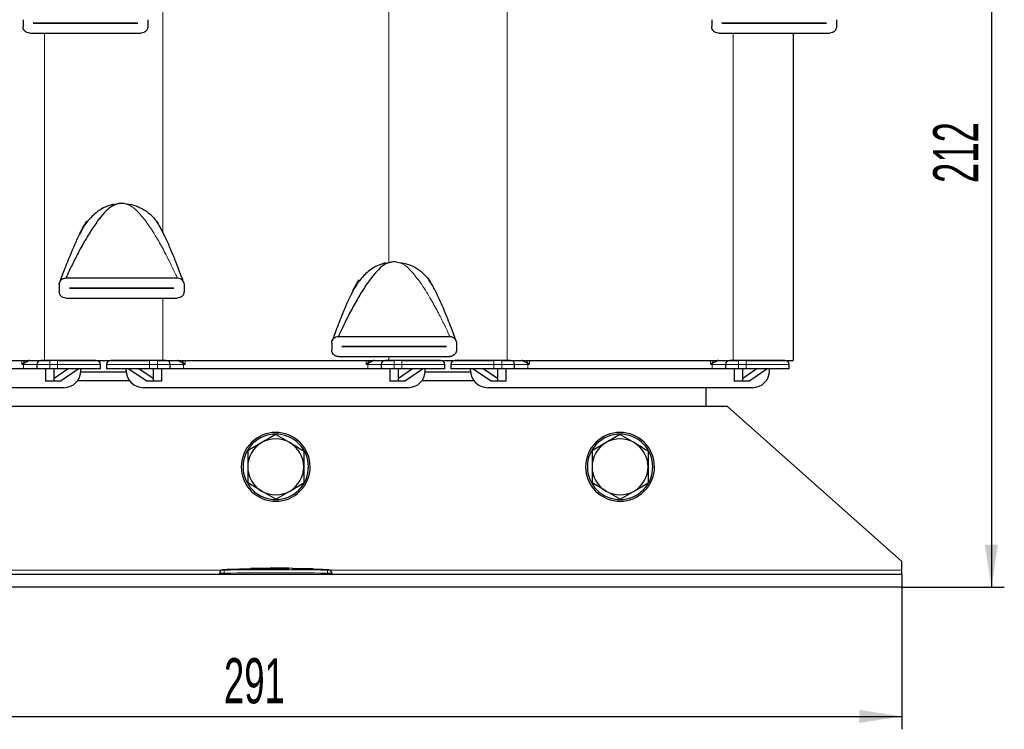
# Model space of a CAD drawing. Header units: millimetres. Extents: x 5 to 418, y 2 to 292.
# Tile 7 of 24: x 75 to 152, y 178 to 233. Entities that reach past the tile are written whole.
import ezdxf

# ---------------------------------------------------------------- set-up
doc = ezdxf.new("R2010")
doc.units = ezdxf.units.MM
doc.layers.add('SLD-0', color=7, linetype='Continuous')
doc.styles.add('SLDTEXTSTYLE0', font='TXT', dxfattribs={"width": 0.605})
doc.dimstyles.new('SLDDIMSTYLE0', dxfattribs={"dimtxt": 3.5, "dimasz": 3.302, "dimexe": 0, "dimexo": 0.0625, "dimgap": 0.875, "dimtad": 1, "dimlfac": 3, "dimrnd": 1e-09, "dimzin": 12, "dimdsep": 46, "dimtxsty": 'SLDTEXTSTYLE0', "dimsah": 1, "dimcen": 0.09, "dimadec": 0, "dimazin": 3, "dimtfac": 1, "dimtofl": 0, "dimtmove": 0, "dimatfit": 3, "dimfxl": 1, "dimfrac": 2, "dimtolj": 1, "dimtzin": 12, "dimarcsym": 0})

# ---------------------------------------------------------------- blocks, each defined once
blk = doc.blocks.new('_D')
at = {"layer": 'SLD-0'}
for p, q in [((46.817, 189.402), (46.817, 178.402)), ((143.817, 189.402), (143.817, 178.402)), ((46.817, 179.402), (143.817, 179.402))]:
    blk.add_line(p, q, dxfattribs=at)
for points in [[(46.817, 179.402), (50.119, 178.894), (50.119, 179.91)], [(143.817, 179.402), (140.515, 179.91), (140.515, 178.894)]]:
    blk.add_solid(points, dxfattribs=at)
at = {"layer": 'SLD-0', "insert": (91.307, 183.913), "char_height": 3.5, "attachment_point": 1, "style": 'SLDTEXTSTYLE0'}
blk.add_mtext('291', dxfattribs=at)
blk = doc.blocks.new('_D_1')
at = {"layer": 'SLD-0'}
for p, q in [((128.651, 260.068), (151.743, 260.068)), ((150.743, 260.068), (150.743, 189.402)), ((143.817, 189.402), (151.743, 189.402))]:
    blk.add_line(p, q, dxfattribs=at)
for points in [[(150.743, 260.068), (150.235, 256.766), (151.251, 256.766)], [(150.743, 189.402), (151.251, 192.704), (150.235, 192.704)]]:
    blk.add_solid(points, dxfattribs=at)
at = {"layer": 'SLD-0', "insert": (146.232, 220.724), "char_height": 3.5, "attachment_point": 1, "rotation": 90, "style": 'SLDTEXTSTYLE0'}
blk.add_mtext('212', dxfattribs=at)

msp = doc.modelspace()

# ---------------------------------------------------------------- linework, layer by layer
at = {"color": 7, "linetype": 'Continuous', "lineweight": 18}
for p, q in [((86.5672, 245.1515), (86.5672, 216.9129)), ((104.0672, 245.1515), (104.0672, 214.5645)), ((113.2339, 236.8624), (113.2339, 206.9848)), ((77.4006, 232.3321), (77.4006, 206.9848)), ((130.7339, 232.3321), (130.7339, 206.9848)), ((86.5672, 211.8043), (86.5672, 206.9848)), ((75.6606, 206.6515), (75.6606, 206.9848)), ((75.6606, 206.6515), (75.7593, 206.7654)), ((75.7922, 206.7275), (75.6606, 206.6515)), ((75.7924, 206.6515), (75.6606, 206.6515)), ((75.7593, 206.7654), (75.9251, 206.9848)), ((75.7924, 206.6515), (76.8172, 206.6515)), ((75.7924, 206.3182), (75.7924, 206.6515)), ((77.8172, 206.6515), (76.8172, 206.6515)), ((77.8172, 206.6515), (77.8172, 206.9848)), ((77.8172, 206.6515), (78.4172, 206.6515)), ((77.8172, 206.3182), (77.8172, 206.6515)), ((78.4172, 206.6515), (78.4172, 206.9848)), ((81.7506, 206.6515), (78.4172, 206.6515)), ((78.4172, 206.6515), (78.4172, 206.3182)), ((85.5506, 206.6515), (82.2172, 206.6515)), ((85.5506, 206.6515), (85.5506, 206.9848)), ((85.5506, 206.6515), (86.1506, 206.6515)), ((85.5506, 206.3182), (85.5506, 206.6515)), ((86.1506, 206.6515), (86.1506, 206.9848)), ((87.1506, 206.6515), (86.1506, 206.6515)), ((86.1506, 206.6515), (86.1506, 206.3182)), ((87.1506, 206.6515), (88.1754, 206.6515)), ((88.0426, 206.9848), (88.2085, 206.7654)), ((88.1754, 206.6515), (88.1754, 206.3182)), ((88.3072, 206.6515), (88.1754, 206.6515)), ((88.3072, 206.6515), (88.1756, 206.7275)), ((88.2085, 206.7654), (88.3072, 206.6515)), ((88.3072, 206.9848), (88.3072, 206.6515)), ((102.3273, 206.6515), (102.3273, 206.9848)), ((102.3273, 206.6515), (102.4259, 206.7654)), ((102.4589, 206.7275), (102.3273, 206.6515)), ((102.4591, 206.6515), (102.3273, 206.6515)), ((102.4259, 206.7654), (102.5918, 206.9848)), ((102.4591, 206.6515), (103.4839, 206.6515)), ((102.4591, 206.3182), (102.4591, 206.6515)), ((104.4839, 206.6515), (103.4839, 206.6515)), ((104.0672, 207.274), (104.0672, 206.9848)), ((104.4839, 206.6515), (104.4839, 206.9848)), ((104.4839, 206.6515), (105.0839, 206.6515)), ((104.4839, 206.3182), (104.4839, 206.6515)), ((105.0839, 206.6515), (105.0839, 206.9848)), ((108.4172, 206.6515), (105.0839, 206.6515)), ((105.0839, 206.6515), (105.0839, 206.3182)), ((112.2172, 206.6515), (108.8839, 206.6515)), ((112.2172, 206.6515), (112.2172, 206.9848)), ((112.2172, 206.6515), (112.8172, 206.6515)), ((112.2172, 206.3182), (112.2172, 206.6515)), ((112.8172, 206.6515), (112.8172, 206.9848)), ((113.8172, 206.6515), (112.8172, 206.6515)), ((112.8172, 206.6515), (112.8172, 206.3182)), ((113.8172, 206.6515), (114.842, 206.6515)), ((114.7093, 206.9848), (114.8752, 206.7654)), ((114.842, 206.6515), (114.842, 206.3182)), ((114.9738, 206.6515), (114.842, 206.6515)), ((114.9738, 206.6515), (114.8423, 206.7275)), ((114.8752, 206.7654), (114.9738, 206.6515)), ((114.9738, 206.9848), (114.9738, 206.6515)), ((128.9939, 206.6515), (128.9939, 206.9848)), ((128.9939, 206.6515), (129.0926, 206.7654)), ((129.1255, 206.7275), (128.9939, 206.6515)), ((129.1258, 206.6515), (128.9939, 206.6515)), ((129.0926, 206.7654), (129.2585, 206.9848)), ((129.1258, 206.6515), (130.1506, 206.6515)), ((129.1258, 206.3182), (129.1258, 206.6515)), ((131.1506, 206.6515), (130.1506, 206.6515)), ((131.1506, 206.6515), (131.1506, 206.9848)), ((131.1506, 206.6515), (131.7506, 206.6515)), ((131.1506, 206.3182), (131.1506, 206.6515)), ((131.7506, 206.6515), (131.7506, 206.9848)), ((135.0839, 206.6515), (131.7506, 206.6515)), ((131.7506, 206.6515), (131.7506, 206.3182)), ((96.9225, 200.6946), (97.007, 200.7978)), ((123.5892, 200.6946), (123.6737, 200.7978)), ((93.7119, 196.7751), (93.6274, 196.6719)), ((120.3786, 196.7751), (120.2941, 196.6719)), ((91.1365, 190.7348), (46.8172, 190.7348)), ((91.3144, 190.7388), (91.3172, 190.5055)), ((98.0053, 190.8361), (98.0053, 190.8294)), ((98.5044, 190.7816), (98.5044, 190.7749)), ((99.3201, 190.7388), (99.3172, 190.5055)), ((143.8172, 190.7348), (99.498, 190.7348)), ((91.3172, 190.4015), (91.3172, 190.5055)), ((99.3172, 190.4015), (99.3172, 190.5055))]:
    msp.add_line(p, q, dxfattribs=at)
at = {"color": 7, "linetype": 'Continuous', "lineweight": 25}
for p, q in [((75.7506, 233.3765), (75.7506, 232.8543)), ((85.4172, 233.3765), (85.4172, 232.8543)), ((129.0839, 233.3765), (129.0839, 232.8543)), ((138.7506, 233.3765), (138.7506, 232.8543)), ((76.5339, 233.1137), (76.5339, 233.1171)), ((76.5339, 233.1171), (84.6339, 233.1171)), ((84.6339, 233.1137), (76.5339, 233.1137)), ((84.6339, 233.1171), (84.6339, 233.1137)), ((129.8672, 233.1137), (129.8672, 233.1171)), ((129.8672, 233.1171), (137.9672, 233.1171)), ((137.9672, 233.1137), (129.8672, 233.1137)), ((137.9672, 233.1171), (137.9672, 233.1137)), ((76.2728, 232.3321), (84.895, 232.3321)), ((129.6061, 232.3321), (138.2283, 232.3321)), ((135.4006, 232.3321), (135.4006, 206.9848)), ((82.7123, 219.0504), (83.1746, 219.1311)), ((80.5764, 217.6012), (80.6872, 217.7636)), ((86.0806, 217.7636), (86.1914, 217.6012)), ((103.8124, 214.52), (104.2746, 214.6007)), ((78.5506, 212.8488), (78.5506, 212.3265)), ((79.0728, 213.371), (87.695, 213.371)), ((88.2172, 212.8488), (88.2172, 212.3265)), ((101.6764, 213.0709), (101.7872, 213.2333)), ((107.1806, 213.2333), (107.2914, 213.0709)), ((79.3339, 212.586), (79.3339, 212.5893)), ((79.3339, 212.5893), (87.4339, 212.5893)), ((87.4339, 212.586), (79.3339, 212.586)), ((87.4339, 212.5893), (87.4339, 212.586)), ((79.0728, 211.8043), (87.695, 211.8043)), ((99.6506, 208.3184), (99.6506, 207.7962)), ((100.1728, 208.8406), (108.795, 208.8406)), ((109.3172, 208.3184), (109.3172, 207.7962)), ((100.4339, 208.0556), (100.4339, 208.059)), ((100.4339, 208.059), (108.5339, 208.059)), ((108.5339, 208.0556), (100.4339, 208.0556)), ((108.5339, 208.059), (108.5339, 208.0556)), ((59.9006, 206.9848), (77.4006, 206.9848)), ((76.8172, 206.6515), (76.8172, 206.3182)), ((77.4006, 206.9848), (77.8172, 206.9848)), ((78.4172, 206.9848), (77.8172, 206.9848)), ((78.4172, 206.9848), (81.9839, 206.9848)), ((81.7506, 206.3182), (81.7506, 206.6515)), ((81.9839, 206.9848), (85.5506, 206.9848)), ((82.2172, 206.6515), (82.2172, 206.3182)), ((86.1506, 206.9848), (85.5506, 206.9848)), ((86.1506, 206.9848), (86.5672, 206.9848)), ((86.5672, 206.9848), (104.0672, 206.9848)), ((87.1506, 206.3182), (87.1506, 206.6515)), ((100.1728, 207.274), (108.795, 207.274)), ((103.4839, 206.6515), (103.4839, 206.3182)), ((104.0672, 206.9848), (104.4839, 206.9848)), ((105.0839, 206.9848), (104.4839, 206.9848)), ((105.0839, 206.9848), (108.6506, 206.9848)), ((108.4172, 206.3182), (108.4172, 206.6515)), ((108.6506, 206.9848), (112.2172, 206.9848)), ((108.8839, 206.6515), (108.8839, 206.3182)), ((112.8172, 206.9848), (112.2172, 206.9848)), ((112.8172, 206.9848), (113.2339, 206.9848)), ((113.2339, 206.9848), (130.7339, 206.9848)), ((113.8172, 206.3182), (113.8172, 206.6515)), ((130.1506, 206.6515), (130.1506, 206.3182)), ((130.7339, 206.9848), (131.1506, 206.9848)), ((131.7506, 206.9848), (131.1506, 206.9848)), ((131.7506, 206.9848), (135.4006, 206.9848)), ((135.0839, 206.3182), (135.0839, 206.6515)), ((75.7924, 206.3182), (61.5087, 206.3182)), ((76.8172, 206.3182), (75.7924, 206.3182)), ((77.8172, 206.3182), (76.8172, 206.3182)), ((77.4839, 206.3182), (77.4839, 205.3848)), ((78.4172, 206.3182), (77.8172, 206.3182)), ((78.1506, 205.3848), (78.1506, 206.3182)), ((79.2474, 206.3182), (78.1506, 205.5869)), ((81.7506, 206.3182), (78.4172, 206.3182)), ((78.6172, 205.3848), (80.0172, 206.3182)), ((83.7406, 206.0682), (80.2272, 206.0682)), ((80.2339, 206.2015), (80.2339, 206.3182)), ((85.5506, 206.3182), (82.2172, 206.3182)), ((83.7339, 206.2015), (83.7339, 206.3182)), ((83.9506, 206.3182), (85.3506, 205.3848)), ((85.8172, 205.5869), (84.7204, 206.3182)), ((86.1506, 206.3182), (85.5506, 206.3182)), ((85.8172, 206.3182), (85.8172, 205.3848)), ((87.1506, 206.3182), (86.1506, 206.3182)), ((86.4839, 206.3182), (86.4839, 205.3848)), ((88.1754, 206.3182), (87.1506, 206.3182)), ((102.4591, 206.3182), (88.1754, 206.3182)), ((103.4839, 206.3182), (102.4591, 206.3182)), ((104.4839, 206.3182), (103.4839, 206.3182)), ((104.1506, 206.3182), (104.1506, 205.3848)), ((105.0839, 206.3182), (104.4839, 206.3182)), ((104.8172, 205.3848), (104.8172, 206.3182)), ((105.9141, 206.3182), (104.8172, 205.5869)), ((108.4172, 206.3182), (105.0839, 206.3182)), ((105.2839, 205.3848), (106.6839, 206.3182)), ((110.4072, 206.0682), (106.8939, 206.0682)), ((106.9006, 206.2015), (106.9006, 206.3182)), ((112.2172, 206.3182), (108.8839, 206.3182)), ((110.4006, 206.2015), (110.4006, 206.3182)), ((110.6172, 206.3182), (112.0172, 205.3848)), ((112.4839, 205.5869), (111.387, 206.3182)), ((112.8172, 206.3182), (112.2172, 206.3182)), ((112.4839, 206.3182), (112.4839, 205.3848)), ((113.8172, 206.3182), (112.8172, 206.3182)), ((113.1506, 206.3182), (113.1506, 205.3848)), ((114.842, 206.3182), (113.8172, 206.3182)), ((129.1258, 206.3182), (114.842, 206.3182)), ((130.1506, 206.3182), (129.1258, 206.3182)), ((131.1506, 206.3182), (130.1506, 206.3182)), ((130.8172, 206.3182), (130.8172, 205.3848)), ((131.7506, 206.3182), (131.1506, 206.3182)), ((131.4839, 205.3848), (131.4839, 206.3182)), ((132.5808, 206.3182), (131.4839, 205.5869)), ((135.0839, 206.3182), (131.7506, 206.3182)), ((131.9506, 205.3848), (133.3506, 206.3182)), ((133.5672, 206.2015), (133.5672, 206.3182)), ((78.1506, 205.3848), (77.4839, 205.3848)), ((78.6172, 205.3848), (78.1506, 205.3848)), ((84.0006, 205.4015), (79.9672, 205.4015)), ((85.8172, 205.3848), (85.3506, 205.3848)), ((86.4839, 205.3848), (85.8172, 205.3848)), ((104.8172, 205.3848), (104.1506, 205.3848)), ((105.2839, 205.3848), (104.8172, 205.3848)), ((110.6672, 205.4015), (106.6339, 205.4015)), ((112.4839, 205.3848), (112.0172, 205.3848)), ((113.1506, 205.3848), (112.4839, 205.3848)), ((131.4839, 205.3848), (130.8172, 205.3848)), ((131.9506, 205.3848), (131.4839, 205.3848)), ((78.9006, 204.8682), (58.4006, 204.8682)), ((105.5672, 204.8682), (85.0672, 204.8682)), ((132.2339, 204.8682), (111.7339, 204.8682)), ((128.6506, 203.4015), (128.6506, 204.8682)), ((130.3172, 203.4015), (60.3172, 203.4015)), ((143.8172, 191.4015), (130.3172, 203.4015)), ((94.2339, 200.6112), (93.1506, 199.9858)), ((95.3172, 201.2367), (96.4006, 200.6112)), ((120.9006, 200.6112), (119.8172, 199.9858)), ((121.9839, 201.2367), (123.0672, 200.6112)), ((94.2339, 196.8585), (93.1506, 197.4839)), ((95.3172, 196.233), (94.2339, 196.8585)), ((95.3172, 196.233), (96.4006, 196.8585)), ((96.4006, 196.8585), (97.4839, 197.4839)), ((120.9006, 196.8585), (119.8172, 197.4839)), ((121.9839, 196.233), (120.9006, 196.8585)), ((121.9839, 196.233), (123.0672, 196.8585)), ((123.0672, 196.8585), (124.1506, 197.4839)), ((143.8172, 190.7348), (143.8172, 191.4015)), ((91.6138, 190.7708), (91.2038, 190.7484)), ((92.347, 190.8048), (91.5686, 190.7782)), ((91.6138, 190.7643), (92.3465, 190.7884)), ((92.3465, 190.7817), (91.6138, 190.7576)), ((91.6138, 190.7643), (91.6138, 190.7576)), ((92.3465, 190.8227), (93.1535, 190.8103)), ((92.3465, 190.7884), (92.3465, 190.7817)), ((93.1535, 190.8037), (92.5128, 190.8135)), ((93.3704, 190.8398), (92.7083, 190.8172)), ((93.1535, 190.8103), (96.3205, 190.8311)), ((96.3205, 190.8244), (93.1535, 190.8037)), ((93.1535, 190.8103), (93.1535, 190.8037)), ((94.0556, 190.8851), (93.3668, 190.862)), ((94.8859, 190.8916), (94.0564, 190.8632)), ((94.8859, 190.9038), (96.6121, 190.8888)), ((94.8859, 190.8865), (94.8859, 190.9038)), ((95.6033, 190.8909), (94.8859, 190.8971)), ((96.3205, 190.8791), (94.8859, 190.8865)), ((96.3205, 190.8311), (96.3205, 190.8244)), ((96.6121, 190.8888), (96.6121, 190.8694)), ((96.6121, 190.8272), (98.5044, 190.7816)), ((96.6121, 190.8272), (96.6121, 190.8205)), ((98.5044, 190.7749), (96.6121, 190.8205)), ((98.9351, 190.7804), (96.6516, 190.862)), ((97.425, 190.8619), (97.425, 190.8492)), ((98.0053, 190.8361), (97.425, 190.8619)), ((97.425, 190.8553), (98.0053, 190.8294)), ((97.425, 190.8492), (98.0053, 190.8261)), ((98.2178, 190.8155), (98.2178, 190.8222)), ((98.8563, 190.7832), (98.7944, 190.7873)), ((99.0266, 190.7719), (99.0266, 190.7652)), ((99.4307, 190.7486), (99.033, 190.7719)), ((99.0486, 190.7719), (99.0933, 190.7688)), ((143.8172, 190.4015), (143.8172, 190.7348)), ((143.8172, 190.4015), (46.8172, 190.4015)), ((90.9839, 190.4015), (90.9839, 190.5055)), ((99.6506, 190.4015), (99.6506, 190.5055)), ((143.8172, 190.4015), (143.8172, 189.4015)), ((143.8172, 189.4015), (46.8172, 189.4015))]:
    msp.add_line(p, q, dxfattribs=at)
for centre, radius, start, end in [((83.3839, 215.8043), 3.3333, 86.4, 93.6), ((104.4839, 211.274), 3.3333, 86.4, 93.6), ((77.1506, 206.6515), 0.3333, 90, 180), ((81.4172, 206.6515), 0.3333, 0, 90), ((82.5506, 206.6515), 0.3333, 90, 180), ((86.8172, 206.6515), 0.3333, 0, 90), ((103.8172, 206.6515), 0.3333, 90, 180), ((108.0839, 206.6515), 0.3333, 0, 90), ((109.2172, 206.6515), 0.3333, 90, 180), ((113.4839, 206.6515), 0.3333, 0, 90), ((130.4839, 206.6515), 0.3333, 90, 180), ((134.7506, 206.6515), 0.3333, 0, 90), ((78.9006, 206.2015), 1.3333, 270, 0), ((85.0672, 206.2015), 1.3333, 180, 270), ((105.5672, 206.2015), 1.3333, 270, 0), ((111.7339, 206.2015), 1.3333, 180, 270), ((132.2339, 206.2015), 1.3333, 270, 0), ((95.3172, 198.7348), 2.6667, 50.678522, 230.678522), ((121.9839, 198.7348), 2.6667, 50.678522, 230.678522), ((95.3172, 198.7348), 2.5333, 50.678522, 230.678522), ((95.3172, 198.7348), 2.1667, 120, 180), ((95.3172, 198.7348), 2.6667, 230.678522, 50.678522), ((95.3172, 198.7348), 2.5333, 230.678522, 50.678522), ((95.3172, 198.7348), 2.1667, 60, 120), ((95.3172, 198.7348), 2.1667, 0, 60), ((121.9839, 198.7348), 2.5333, 50.678522, 230.678522), ((121.9839, 198.7348), 2.1667, 120, 180), ((121.9839, 198.7348), 2.6667, 230.678522, 50.678522), ((121.9839, 198.7348), 2.5333, 230.678522, 50.678522), ((121.9839, 198.7348), 2.1667, 60, 120), ((121.9839, 198.7348), 2.1667, 0, 60), ((95.3172, 198.7348), 2.1667, 180, 240), ((95.3172, 198.7348), 2.1667, 300, 0), ((121.9839, 198.7348), 2.1667, 180, 240), ((121.9839, 198.7348), 2.1667, 300, 0), ((95.3172, 198.7348), 2.1667, 240, 300), ((121.9839, 198.7348), 2.1667, 240, 300), ((91.2172, 190.5159), 0.2333, 93.308274, 180.001701), ((99.4172, 190.5159), 0.2333, 359.998299, 86.658589)]:
    msp.add_arc(centre, radius, start, end, dxfattribs=at)
at = {"color": 7, "linetype": 'Continuous', "lineweight": 18}
for centre, radius, start, end in [((76.5139, 207.3864), 0.9772, 219.449639, 222.396792), ((62.6698, 206.6519), 13.1226, 359.998267, 0.329888), ((101.298, 206.6519), 13.1226, 179.670112, 180.001733), ((87.4539, 207.3864), 0.9772, 317.603208, 320.550361), ((103.1805, 207.3864), 0.9772, 219.449639, 222.396792), ((89.3365, 206.6519), 13.1226, 359.998267, 0.329888), ((127.9646, 206.6519), 13.1226, 179.670112, 180.001733), ((114.1206, 207.3864), 0.9772, 317.603208, 320.550361), ((129.8472, 207.3864), 0.9772, 219.449639, 222.396792), ((116.0032, 206.6519), 13.1226, 359.998267, 0.329888), ((91.2172, 190.5055), 0.2333, 90.990476, 179.99805), ((99.4172, 190.5055), 0.2333, 0.001948, 89.00996)]:
    msp.add_arc(centre, radius, start, end, dxfattribs=at)
at = {"color": 7, "linetype": 'Continuous', "lineweight": 25}
for points, knots in [([(76.2728, 232.3321), (76.197, 232.3415), (76.0529, 232.3596), (75.8884, 232.4846), (75.7869, 232.6394), (75.7528, 232.7675), (75.7509, 232.8399), (75.7506, 232.8543)], [0, 0, 0, 0, 0.2964962, 0.5639263, 0.7574128, 0.9519866, 1, 1, 1, 1]), ([(85.4172, 232.8543), (85.4128, 232.8032), (85.4039, 232.7011), (85.3367, 232.5634), (85.234, 232.4469), (85.0848, 232.3531), (84.9624, 232.3395), (84.895, 232.3321)], [0, 0, 0, 0, 0.1700502, 0.3395785, 0.5217356, 0.736399, 1, 1, 1, 1]), ([(129.6061, 232.3321), (129.5303, 232.3415), (129.3862, 232.3596), (129.2217, 232.4846), (129.1202, 232.6394), (129.0861, 232.7675), (129.0843, 232.8399), (129.0839, 232.8543)], [0, 0, 0, 0, 0.2964962, 0.5639263, 0.7574128, 0.9519866, 1, 1, 1, 1]), ([(138.7506, 232.8543), (138.7461, 232.8032), (138.7373, 232.7011), (138.67, 232.5634), (138.5674, 232.4469), (138.4181, 232.3531), (138.2958, 232.3395), (138.2283, 232.3321)], [0, 0, 0, 0, 0.1700502, 0.3395785, 0.5217356, 0.736399, 1, 1, 1, 1]), ([(82.7346, 219.0736), (82.4774, 218.9921), (81.8861, 218.8047), (81.0979, 218.1966), (80.4998, 217.4592), (79.9242, 216.4003), (79.4366, 215.2491), (78.9539, 214.0359), (78.7002, 213.3534), (78.6082, 213.0999), (78.5831, 213.0301), (78.5764, 213.0114), (78.576, 213.0104), (78.5759, 213.01)], [0, 0, 0, 0, 0.097475, 0.2240493, 0.3395104, 0.4290575, 0.6747898, 0.8672692, 0.9513279, 0.9815095, 0.9924266, 0.9968412, 1, 1, 1, 1]), ([(83.1746, 219.1311), (83.0131, 219.0886), (82.6591, 218.9955), (82.1642, 218.5526), (81.625, 217.9378), (81.0677, 217.1386), (80.4917, 216.1901), (79.9631, 215.219), (79.5222, 214.34), (79.2439, 213.7507), (79.1136, 213.4629), (79.0829, 213.394), (79.0746, 213.3751), (79.0734, 213.3723), (79.0728, 213.371)], [0, 0, 0, 0, 0.0781153, 0.1712373, 0.2787848, 0.4183328, 0.5629867, 0.7205441, 0.8557809, 0.9529857, 0.9855584, 0.9913261, 0.9960585, 1, 1, 1, 1]), ([(80.1381, 216.7817), (80.1893, 216.8923), (80.3497, 217.2387), (80.5505, 217.551), (80.6872, 217.7636)], [0, 0, 0, 0, 0.3192982, 1, 1, 1, 1]), ([(80.4378, 217.3636), (80.4303, 217.3514), (80.4137, 217.3242), (80.3766, 217.259), (80.3562, 217.2232)], [0, 0, 0, 0, 0.4502431, 1, 1, 1, 1]), ([(86.5569, 216.9333), (86.529, 216.9926), (86.3909, 217.2868), (86.2184, 217.5519), (86.0806, 217.7636)], [0, 0, 0, 0, 0.2015544, 1, 1, 1, 1]), ([(88.1916, 213.0101), (88.1911, 213.0115), (88.1899, 213.0147), (88.1683, 213.075), (88.1066, 213.2454), (87.9786, 213.5928), (87.786, 214.1023), (87.5038, 214.8236), (87.1586, 215.658), (86.7771, 216.5197), (86.5064, 217.0387), (86.3804, 217.2802)], [0, 0, 0, 0, 0.0075444, 0.0182828, 0.0663655, 0.137628, 0.2614454, 0.4076085, 0.617531, 0.8220435, 1, 1, 1, 1]), ([(103.8346, 214.5432), (103.5774, 214.4617), (102.9861, 214.2744), (102.1979, 213.6662), (101.5998, 212.9289), (101.0242, 211.8699), (100.5366, 210.7187), (100.0539, 209.5056), (99.8002, 208.8231), (99.7082, 208.5696), (99.6832, 208.4998), (99.6764, 208.481), (99.6761, 208.4801), (99.6759, 208.4796)], [0, 0, 0, 0, 0.097475, 0.2240493, 0.3395104, 0.4290575, 0.6747898, 0.8672692, 0.9513279, 0.9815095, 0.9924266, 0.9968412, 1, 1, 1, 1]), ([(104.2746, 214.6007), (104.1131, 214.5582), (103.7592, 214.4651), (103.2642, 214.0222), (102.725, 213.4075), (102.1677, 212.6082), (101.5917, 211.6597), (101.0632, 210.6887), (100.6222, 209.8096), (100.3439, 209.2204), (100.2136, 208.9326), (100.1829, 208.8636), (100.1746, 208.8448), (100.1734, 208.8419), (100.1728, 208.8406)], [0, 0, 0, 0, 0.0781153, 0.1712373, 0.2787848, 0.4183328, 0.5629867, 0.7205441, 0.8557809, 0.9529857, 0.9855584, 0.9913261, 0.9960585, 1, 1, 1, 1]), ([(78.5506, 212.8488), (78.555, 212.8999), (78.5639, 213.0019), (78.6311, 213.1396), (78.7338, 213.2561), (78.883, 213.3499), (79.0053, 213.3635), (79.0728, 213.371)], [0, 0, 0, 0, 0.1700502, 0.3395785, 0.5217356, 0.736399, 1, 1, 1, 1]), ([(87.695, 213.371), (87.7708, 213.3615), (87.9149, 213.3434), (88.0794, 213.2184), (88.1809, 213.0636), (88.215, 212.9356), (88.2169, 212.8631), (88.2172, 212.8488)], [0, 0, 0, 0, 0.2964962, 0.5639263, 0.7574128, 0.9519866, 1, 1, 1, 1]), ([(101.2381, 212.2513), (101.2893, 212.3619), (101.4497, 212.7084), (101.6505, 213.0207), (101.7872, 213.2333)], [0, 0, 0, 0, 0.3192982, 1, 1, 1, 1]), ([(101.5378, 212.8333), (101.5303, 212.821), (101.5137, 212.7938), (101.4766, 212.7287), (101.4562, 212.6928)], [0, 0, 0, 0, 0.4502431, 1, 1, 1, 1]), ([(107.6569, 212.403), (107.629, 212.4623), (107.4909, 212.7565), (107.3184, 213.0216), (107.1806, 213.2333)], [0, 0, 0, 0, 0.2015544, 1, 1, 1, 1]), ([(109.2916, 208.4798), (109.2911, 208.4811), (109.2899, 208.4844), (109.2683, 208.5446), (109.2067, 208.7151), (109.0786, 209.0625), (108.886, 209.5719), (108.6038, 210.2932), (108.2586, 211.1277), (107.8771, 211.9893), (107.6064, 212.5083), (107.4805, 212.7498)], [0, 0, 0, 0, 0.0075444, 0.0182828, 0.0663655, 0.137628, 0.2614454, 0.4076085, 0.617531, 0.8220435, 1, 1, 1, 1]), ([(79.0728, 211.8043), (78.997, 211.8138), (78.8529, 211.8319), (78.6884, 211.9569), (78.5869, 212.1117), (78.5528, 212.2397), (78.5509, 212.3122), (78.5506, 212.3265)], [0, 0, 0, 0, 0.2964962, 0.5639263, 0.7574128, 0.9519866, 1, 1, 1, 1]), ([(88.2172, 212.3265), (88.2128, 212.2754), (88.2039, 212.1734), (88.1367, 212.0357), (88.034, 211.9191), (87.8848, 211.8254), (87.7624, 211.8118), (87.695, 211.8043)], [0, 0, 0, 0, 0.1700502, 0.3395785, 0.5217356, 0.736399, 1, 1, 1, 1]), ([(99.6506, 208.3184), (99.655, 208.3695), (99.6639, 208.4716), (99.7311, 208.6093), (99.8338, 208.7258), (99.983, 208.8195), (100.1054, 208.8331), (100.1728, 208.8406)], [0, 0, 0, 0, 0.1700502, 0.3395785, 0.5217356, 0.736399, 1, 1, 1, 1]), ([(108.795, 208.8406), (108.8708, 208.8311), (109.0149, 208.8131), (109.1794, 208.6881), (109.2809, 208.5333), (109.315, 208.4052), (109.3169, 208.3328), (109.3172, 208.3184)], [0, 0, 0, 0, 0.2964962, 0.5639263, 0.7574128, 0.9519866, 1, 1, 1, 1]), ([(100.1728, 207.274), (100.097, 207.2835), (99.9529, 207.3015), (99.7884, 207.4265), (99.6869, 207.5813), (99.6528, 207.7094), (99.6509, 207.7818), (99.6506, 207.7962)], [0, 0, 0, 0, 0.2964962, 0.5639263, 0.7574128, 0.9519866, 1, 1, 1, 1]), ([(109.3172, 207.7962), (109.3128, 207.7451), (109.3039, 207.643), (109.2367, 207.5053), (109.134, 207.3888), (108.9848, 207.2951), (108.8625, 207.2815), (108.795, 207.274)], [0, 0, 0, 0, 0.1700502, 0.3395785, 0.5217356, 0.736399, 1, 1, 1, 1]), ([(76.2696, 206.9848), (76.258, 206.983), (76.2344, 206.9794), (76.162, 206.9454), (76.0157, 206.8585), (75.8817, 206.7799), (75.7922, 206.7275)], [0, 0, 0, 0, 0.12392101, 0.25051883, 0.49973521, 1, 1, 1, 1]), ([(77.8172, 206.9848), (77.7334, 206.9848), (77.604, 206.9848), (77.4486, 206.9848), (77.3425, 206.9848), (77.2564, 206.9848), (77.1733, 206.9848), (77.1595, 206.9848), (77.1506, 206.9848)], [0, 0, 0, 0, 0.2394429, 0.3696359, 0.4999999, 0.6301929, 0.7605571, 1, 1, 1, 1]), ([(81.4172, 206.9848), (81.3772, 206.9848), (81.3155, 206.9848), (80.9414, 206.9848), (80.5542, 206.9848), (80.0736, 206.9848), (79.3752, 206.9848), (78.7946, 206.9848), (78.4172, 206.9848)], [0, 0, 0, 0, 0.2394568, 0.3683607, 0.5, 0.6316393, 0.7605432, 1, 1, 1, 1]), ([(85.5506, 206.9848), (85.1732, 206.9848), (84.5926, 206.9848), (83.8942, 206.9848), (83.4136, 206.9848), (83.0264, 206.9848), (82.6523, 206.9848), (82.5906, 206.9848), (82.5506, 206.9848)], [0, 0, 0, 0, 0.23945684, 0.36836066, 0.5, 0.63163934, 0.76054316, 1, 1, 1, 1]), ([(86.8172, 206.9848), (86.8083, 206.9848), (86.7945, 206.9848), (86.7115, 206.9848), (86.6253, 206.9848), (86.5192, 206.9848), (86.3639, 206.9848), (86.2344, 206.9848), (86.1506, 206.9848)], [0, 0, 0, 0, 0.2394429, 0.3696359, 0.4999999, 0.6301929, 0.7605571, 1, 1, 1, 1]), ([(88.1756, 206.7275), (88.0861, 206.7799), (87.952, 206.8585), (87.8058, 206.9454), (87.7334, 206.9794), (87.7098, 206.983), (87.6982, 206.9848)], [0, 0, 0, 0, 0.50026443, 0.74948062, 0.87606713, 1, 1, 1, 1]), ([(102.9363, 206.9848), (102.9246, 206.983), (102.9011, 206.9794), (102.8286, 206.9454), (102.6824, 206.8585), (102.5484, 206.7799), (102.4589, 206.7275)], [0, 0, 0, 0, 0.12392101, 0.25051883, 0.49973521, 1, 1, 1, 1]), ([(104.4839, 206.9848), (104.4001, 206.9848), (104.2706, 206.9848), (104.1153, 206.9848), (104.0092, 206.9848), (103.923, 206.9848), (103.84, 206.9848), (103.8262, 206.9848), (103.8172, 206.9848)], [0, 0, 0, 0, 0.2394429, 0.3696359, 0.4999999, 0.6301929, 0.7605571, 1, 1, 1, 1]), ([(108.0839, 206.9848), (108.0438, 206.9848), (107.9822, 206.9848), (107.6081, 206.9848), (107.2209, 206.9848), (106.7403, 206.9848), (106.0418, 206.9848), (105.4613, 206.9848), (105.0839, 206.9848)], [0, 0, 0, 0, 0.2394568, 0.3683607, 0.5, 0.6316393, 0.7605432, 1, 1, 1, 1]), ([(112.2172, 206.9848), (111.8398, 206.9848), (111.2593, 206.9848), (110.5608, 206.9848), (110.0802, 206.9848), (109.693, 206.9848), (109.3189, 206.9848), (109.2573, 206.9848), (109.2172, 206.9848)], [0, 0, 0, 0, 0.23945684, 0.36836066, 0.5, 0.63163934, 0.76054316, 1, 1, 1, 1]), ([(113.4839, 206.9848), (113.4749, 206.9848), (113.4611, 206.9848), (113.3781, 206.9848), (113.292, 206.9848), (113.1859, 206.9848), (113.0305, 206.9848), (112.9011, 206.9848), (112.8172, 206.9848)], [0, 0, 0, 0, 0.2394429, 0.3696359, 0.4999999, 0.6301929, 0.7605571, 1, 1, 1, 1]), ([(114.8423, 206.7275), (114.7528, 206.7799), (114.6187, 206.8585), (114.4725, 206.9454), (114.4001, 206.9794), (114.3765, 206.983), (114.3648, 206.9848)], [0, 0, 0, 0, 0.5002644, 0.7494806, 0.8760671, 1, 1, 1, 1]), ([(129.6029, 206.9848), (129.5913, 206.983), (129.5677, 206.9794), (129.4953, 206.9454), (129.3491, 206.8585), (129.215, 206.7799), (129.1255, 206.7275)], [0, 0, 0, 0, 0.12392101, 0.25051883, 0.49973521, 1, 1, 1, 1]), ([(131.1506, 206.9848), (131.0667, 206.9848), (130.9373, 206.9848), (130.7819, 206.9848), (130.6759, 206.9848), (130.5897, 206.9848), (130.5067, 206.9848), (130.4928, 206.9848), (130.4839, 206.9848)], [0, 0, 0, 0, 0.23944295, 0.36963586, 0.49999992, 0.63019291, 0.76055705, 1, 1, 1, 1]), ([(134.7506, 206.9848), (134.7105, 206.9848), (134.6488, 206.9848), (134.2747, 206.9848), (133.8876, 206.9848), (133.4069, 206.9848), (132.7085, 206.9848), (132.1279, 206.9848), (131.7506, 206.9848)], [0, 0, 0, 0, 0.2394568, 0.3683607, 0.5, 0.6316393, 0.7605432, 1, 1, 1, 1]), ([(95.3172, 201.2367), (95.1386, 201.1335), (94.7799, 200.9264), (94.4163, 200.7166), (94.2339, 200.6112)], [0, 0, 0, 0, 0.49811277, 1, 1, 1, 1]), ([(96.4006, 200.6112), (96.5815, 200.5068), (96.945, 200.2969), (97.3037, 200.0898), (97.4839, 199.9858)], [0, 0, 0, 0, 0.49778063, 1, 1, 1, 1]), ([(121.9839, 201.2367), (121.8052, 201.1335), (121.4465, 200.9264), (121.083, 200.7166), (120.9006, 200.6112)], [0, 0, 0, 0, 0.4981128, 1, 1, 1, 1]), ([(123.0672, 200.6112), (123.2482, 200.5068), (123.6117, 200.2969), (123.9704, 200.0898), (124.1506, 199.9858)], [0, 0, 0, 0, 0.4977806, 1, 1, 1, 1]), ([(93.1506, 199.9858), (93.1506, 199.9728), (93.1506, 199.5605), (93.1506, 199.1411), (93.1506, 198.7348)], [0, 0, 0, 0, 0.03148504, 1, 1, 1, 1]), ([(97.4839, 199.9858), (97.4839, 199.9728), (97.4839, 199.5605), (97.4839, 199.1411), (97.4839, 198.7348)], [0, 0, 0, 0, 0.03148504, 1, 1, 1, 1]), ([(119.8172, 199.9858), (119.8172, 199.9728), (119.8172, 199.5605), (119.8172, 199.1411), (119.8172, 198.7348)], [0, 0, 0, 0, 0.03148504, 1, 1, 1, 1]), ([(124.1506, 199.9858), (124.1506, 199.9728), (124.1506, 199.5605), (124.1506, 199.1411), (124.1506, 198.7348)], [0, 0, 0, 0, 0.03148504, 1, 1, 1, 1]), ([(93.1506, 198.7348), (93.1506, 198.4181), (93.1506, 197.9984), (93.1506, 197.5853), (93.1506, 197.4839)], [0, 0, 0, 0, 0.7546767, 1, 1, 1, 1]), ([(97.4839, 198.7348), (97.4839, 198.4181), (97.4839, 197.9984), (97.4839, 197.5853), (97.4839, 197.4839)], [0, 0, 0, 0, 0.7546767, 1, 1, 1, 1]), ([(119.8172, 198.7348), (119.8172, 198.4181), (119.8172, 197.9984), (119.8172, 197.5853), (119.8172, 197.4839)], [0, 0, 0, 0, 0.7546767, 1, 1, 1, 1]), ([(124.1506, 198.7348), (124.1506, 198.4181), (124.1506, 197.9984), (124.1506, 197.5853), (124.1506, 197.4839)], [0, 0, 0, 0, 0.7546767, 1, 1, 1, 1]), ([(98.2164, 190.8226), (98.2114, 190.8233), (98.2012, 190.8247), (98.1575, 190.8278), (98.0984, 190.8313), (98.0442, 190.8342), (98.0129, 190.8357), (98.0053, 190.8361)], [0, 0, 0, 0, 0.2313819, 0.4629549, 0.6947611, 0.9267656, 1, 1, 1, 1]), ([(98.0053, 190.8294), (98.0293, 190.8282), (98.0771, 190.8258), (98.1409, 190.8221), (98.1885, 190.819), (98.2154, 190.8166), (98.2152, 190.8158), (98.2151, 190.8155)], [0, 0, 0, 0, 0.2150885, 0.4301767, 0.6452498, 0.8601715, 1, 1, 1, 1]), ([(98.0053, 190.8261), (98.0292, 190.8251), (98.077, 190.8232), (98.1408, 190.8215), (98.1884, 190.8208), (98.2154, 190.821), (98.2152, 190.8218), (98.2151, 190.8222)], [0, 0, 0, 0, 0.214789, 0.4295851, 0.6442207, 0.8587328, 1, 1, 1, 1]), ([(98.5044, 190.7816), (98.5679, 190.7798), (98.6948, 190.7763), (98.863, 190.7735), (98.9723, 190.7721), (99.0129, 190.7719), (99.0266, 190.7719)], [0, 0, 0, 0, 0.2851253, 0.5702516, 0.8553553, 1, 1, 1, 1]), ([(99.0266, 190.7652), (98.9968, 190.7654), (98.9372, 190.7658), (98.7834, 190.7681), (98.6318, 190.7711), (98.5365, 190.7739), (98.5044, 190.7749)], [0, 0, 0, 0, 0.285052, 0.570102, 0.8551915, 1, 1, 1, 1]), ([(99.0266, 190.7719), (99.066, 190.7715), (99.1179, 190.771), (99.1047, 190.7729), (99.1015, 190.7733)], [0, 0, 0, 0, 0.7597868, 1, 1, 1, 1]), ([(99.1005, 190.7667), (99.1037, 190.7662), (99.115, 190.7644), (99.0633, 190.7649), (99.0266, 190.7652)], [0, 0, 0, 0, 0.2906379, 1, 1, 1, 1]), ([(90.9839, 190.5055), (90.9839, 190.5094), (90.9839, 190.5156), (90.9839, 190.5149), (90.9839, 190.5147)], [0, 0, 0, 0, 0.6377907, 1, 1, 1, 1]), ([(99.6506, 190.5147), (99.6506, 190.515), (99.6506, 190.5159), (99.6506, 190.5097), (99.6506, 190.5055)], [0, 0, 0, 0, 0.318777, 1, 1, 1, 1])]:
    msp.add_open_spline(points, degree=3, knots=knots, dxfattribs=at)
for points in [[(83.5932, 219.1311), (83.8362, 219.1003), (84.3222, 219.0387), (85.0011, 218.7459), (85.612, 218.3296), (85.9244, 217.9523), (86.0806, 217.7636)], [(104.6932, 214.6007), (104.9362, 214.5699), (105.4223, 214.5083), (106.1011, 214.2156), (106.712, 213.7993), (107.0244, 213.4219), (107.1806, 213.2333)]]:
    msp.add_open_spline(points, degree=3, dxfattribs=at)
at = {"color": 7, "linetype": 'Continuous', "lineweight": 18}
for points, knots in [([(87.695, 213.371), (87.6943, 213.3725), (87.6929, 213.3758), (87.6808, 213.4031), (87.6473, 213.4781), (87.5194, 213.76), (87.2449, 214.3415), (86.8049, 215.2187), (86.2287, 216.2755), (85.5556, 217.3767), (84.8597, 218.2881), (84.2138, 218.9441), (83.7856, 219.0731), (83.5932, 219.1311)], [0, 0, 0, 0, 0.0042374, 0.0094041, 0.0199941, 0.0470601, 0.1442955, 0.2795748, 0.4371816, 0.620855, 0.7920333, 0.9065799, 1, 1, 1, 1]), ([(108.795, 208.8406), (108.7944, 208.8421), (108.7929, 208.8455), (108.7808, 208.8728), (108.7473, 208.9478), (108.6194, 209.2297), (108.3449, 209.8112), (107.905, 210.6884), (107.3287, 211.7452), (106.6556, 212.8464), (105.9597, 213.7578), (105.3138, 214.4137), (104.8856, 214.5428), (104.6932, 214.6007)], [0, 0, 0, 0, 0.0042374, 0.0094041, 0.0199941, 0.0470601, 0.1442955, 0.2795748, 0.4371816, 0.620855, 0.7920333, 0.9065799, 1, 1, 1, 1]), ([(91.2037, 190.7478), (91.203, 190.7484), (91.2016, 190.7497), (91.2094, 190.7423), (91.2132, 190.7388)], [0, 0, 0, 0, 0.5163761, 1, 1, 1, 1]), ([(91.2132, 190.7388), (91.2138, 190.7387), (91.2152, 190.7385), (91.2275, 190.7383), (91.2504, 190.7383), (91.2805, 190.7384), (91.3031, 190.7387), (91.3144, 190.7388)], [0, 0, 0, 0, 0.1406569, 0.3555039, 0.5710329, 0.7861716, 1, 1, 1, 1]), ([(91.3144, 190.7388), (92.6488, 190.7506), (95.3173, 190.7743), (97.9859, 190.7506), (99.3201, 190.7388)], [0, 0, 0, 0, 0.5000392, 1, 1, 1, 1]), ([(99.3201, 190.7388), (99.3275, 190.7387), (99.3461, 190.7385), (99.3744, 190.7383), (99.3999, 190.7383), (99.4175, 190.7384), (99.42, 190.7387), (99.4213, 190.7388)], [0, 0, 0, 0, 0.140567, 0.3553278, 0.5708439, 0.7860438, 1, 1, 1, 1]), ([(99.4213, 190.7388), (99.4255, 190.7428), (99.4318, 190.7488), (99.4309, 190.7479), (99.4306, 190.7476)], [0, 0, 0, 0, 0.6810339, 1, 1, 1, 1]), ([(91.3172, 190.5055), (91.2798, 190.5054), (91.2048, 190.5052), (91.1049, 190.505), (91.0295, 190.505), (90.9896, 190.5052), (90.9855, 190.5054), (90.9839, 190.5055)], [0, 0, 0, 0, 0.2146723, 0.429352, 0.6440261, 0.8586954, 1, 1, 1, 1]), ([(99.3172, 190.5055), (97.984, 190.5184), (95.3173, 190.5441), (92.6507, 190.5184), (91.3172, 190.5055)], [0, 0, 0, 0, 0.499961, 1, 1, 1, 1]), ([(99.6506, 190.5055), (99.6469, 190.5054), (99.6395, 190.5051), (99.582, 190.505), (99.4975, 190.5051), (99.4038, 190.5052), (99.3418, 190.5054), (99.3172, 190.5055)], [0, 0, 0, 0, 0.21467278, 0.42935247, 0.64402667, 0.85869576, 1, 1, 1, 1])]:
    msp.add_open_spline(points, degree=3, knots=knots, dxfattribs=at)

# ---------------------------------------------------------------- dimensions: what is measured, and where the dimension line sits
at = {"layer": 'SLD-0'}
dim = msp.add_linear_dim(base=(150.7433, 189.4015), p1=(128.6506, 260.0682), p2=(143.8172, 189.4015), angle=90, dimstyle='SLDDIMSTYLE0', dxfattribs=at)
dim.commit()
dim.dimension.update_dxf_attribs({"geometry": '_D_1', "text_midpoint": (150.7433, 224.7348), "dimtype": 160})
dim = msp.add_linear_dim(base=(143.8172, 179.4015), p1=(46.8172, 189.4015), p2=(143.8172, 189.4015), dimstyle='SLDDIMSTYLE0', dxfattribs=at)
dim.commit()
dim.dimension.update_dxf_attribs({"geometry": '_D', "text_midpoint": (95.3172, 179.4015), "dimtype": 160})

doc.saveas('drawing.dxf')
